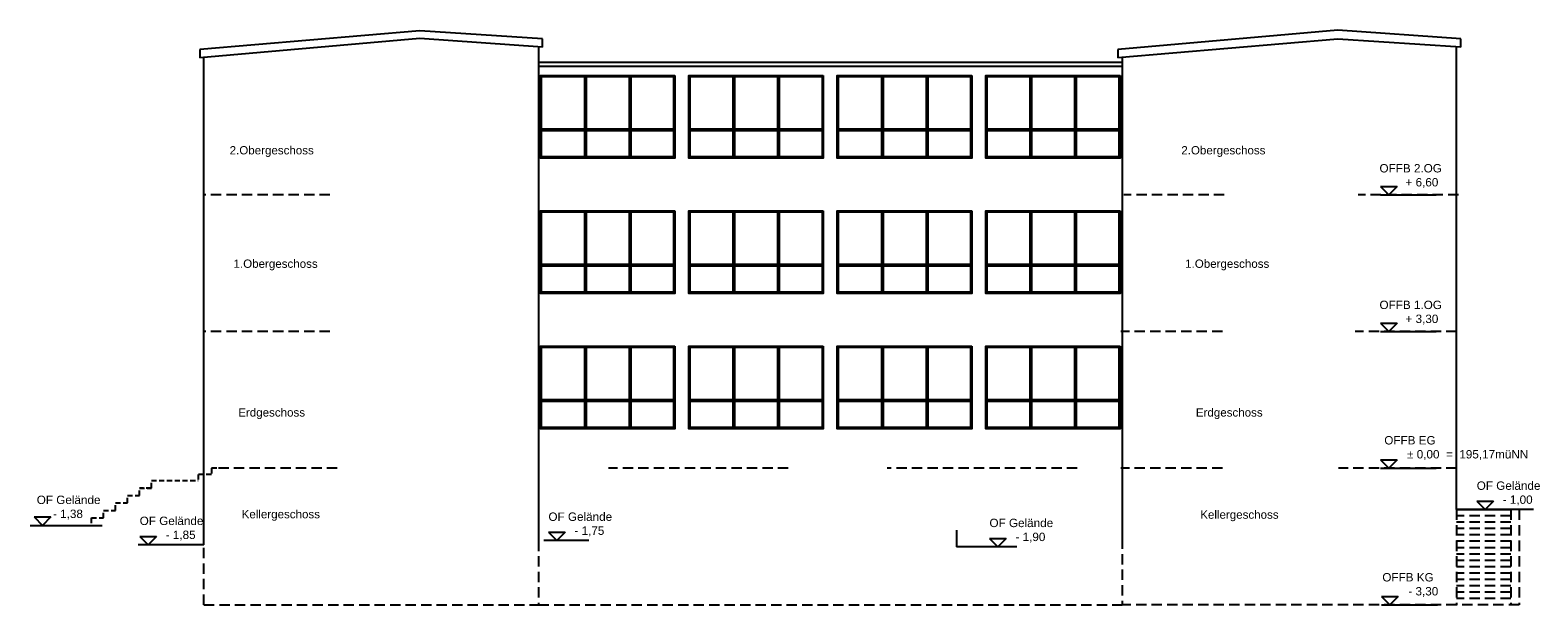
# Model space of a CAD drawing. Header units: metres. Extents: x 3375 to 7021, y 1490 to 2878.
import ezdxf

# ---------------------------------------------------------------- set-up
doc = ezdxf.new("R2010")
doc.units = ezdxf.units.M
doc.header["$LTSCALE"] = 100
doc.header["$MEASUREMENT"] = 0
doc.linetypes.add('HIDDEN', pattern=[0.375, 0.25, -0.125])
for name, color, linetype in [('Ansicht', 6, 'Continuous'), ('Bemaßtext', 201, 'Continuous'), ('Dach', 5, 'Continuous'), ('Decken', 3, 'HIDDEN'), ('Fensterrahmen Geländer', 31, 'Continuous'), ('Gelände_Treppe', 4, 'Continuous')]:
    doc.layers.add(name, color=color, linetype=linetype)
doc.styles.get("Standard").update_dxf_attribs({"font": 'ARIAL.TTF'})

msp = doc.modelspace()

# ---------------------------------------------------------------- linework, layer by layer
at = {"layer": 'Ansicht'}
for p, q in [((6640.1, 2500.7), (6680.6, 2500.7)), ((6640.1, 2500.7), (6660.4, 2480.4)), ((6640.1, 2480.4), (6775.1, 2480.4)), ((6680.6, 2500.7), (6660.4, 2480.4)), ((6640.1, 2170.7), (6660.4, 2150.4)), ((6640.1, 2170.7), (6680.6, 2170.7)), ((6680.6, 2170.7), (6660.4, 2150.4)), ((6640.1, 2150.4), (6775.1, 2150.4)), ((6640.1, 1840.7), (6680.6, 1840.7)), ((6640.1, 1840.7), (6660.4, 1820.4)), ((6680.6, 1840.7), (6660.4, 1820.4)), ((6640.1, 1820.4), (6775.1, 1820.4)), ((6824.5, 1720.4), (6953.6, 1720.4)), ((6873.3, 1740.7), (6893.5, 1720.4)), ((6873.3, 1740.7), (6913.8, 1740.7)), ((6913.8, 1740.7), (6893.5, 1720.4)), ((3375.3, 1682.4), (3549.6, 1682.4)), ((3385, 1702.7), (3425.5, 1702.7)), ((3385, 1702.7), (3405.2, 1682.4)), ((3425.5, 1702.7), (3405.2, 1682.4)), ((3640.4, 1655.7), (3680.9, 1655.7)), ((3640.4, 1655.7), (3660.6, 1635.4)), ((3680.9, 1655.7), (3660.6, 1635.4)), ((4628.7, 1665.7), (4648.9, 1645.4)), ((4628.7, 1665.7), (4669.2, 1665.7)), ((4669.2, 1665.7), (4648.9, 1645.4)), ((5695, 1650.7), (5735.5, 1650.7)), ((5695, 1650.7), (5715.3, 1630.4)), ((5735.5, 1650.7), (5715.3, 1630.4)), ((6642.9, 1510.7), (6683.4, 1510.7)), ((6642.9, 1510.7), (6663.1, 1490.4)), ((6683.4, 1510.7), (6663.1, 1490.4)), ((6642.9, 1490.4), (6777.9, 1490.4))]:
    msp.add_line(p, q, dxfattribs=at)
for points in [[(3795.5, 1635.4), (3795.5, 2812.4)], [(4604.5, 2838.4), (4604.5, 1645.4)], [(6015.5, 2812.4), (6015.5, 1650.4)], [(6824.5, 1720.4), (6824.5, 2838.4)]]:
    msp.add_lwpolyline(points, dxfattribs=at)
at = {"layer": 'Dach'}
for points in [[(4614.5, 2857.7), (4317.5, 2877.2), (3785.5, 2831.6)], [(4614.5, 2837.7), (4317.5, 2858.4), (3785.5, 2811.6)], [(4614.5, 2837.7), (4614.5, 2857.7)], [(6834.5, 2857.7), (6537.5, 2878.5), (6005.5, 2831.6)], [(6834.5, 2837.7), (6537.5, 2857.1), (6005.5, 2811.6)], [(6834.5, 2837.7), (6834.5, 2857.7)], [(3785.5, 2831.6), (3785.5, 2811.6)], [(6005.5, 2831.6), (6005.5, 2811.6)], [(4604.5, 2801.4), (6015.5, 2801.4)], [(4604.5, 2791.4), (6015.5, 2791.4)]]:
    msp.add_lwpolyline(points, dxfattribs=at)
at = {"layer": 'Decken'}
for p, q in [((3813.5, 1820.4), (3813.5, 1820.4)), ((3813.5, 1820.4), (3813.5, 1820.4)), ((6824.5, 1720.4), (6824.5, 1490.4)), ((6955.5, 1720.4), (6955.5, 1490.4)), ((6975.5, 1720.4), (6975.5, 1490.4)), ((6955.5, 1705.1), (6824.5, 1705.1)), ((6955.5, 1689.8), (6824.5, 1689.8)), ((6955.5, 1674.4), (6824.5, 1674.4)), ((6955.5, 1659.1), (6824.5, 1659.1)), ((6955.5, 1643.8), (6824.5, 1643.8)), ((3795.5, 1490.4), (3795.5, 1635.4)), ((6955.5, 1628.4), (6824.5, 1628.4)), ((6955.5, 1613.1), (6824.5, 1613.1)), ((6955.5, 1597.8), (6824.5, 1597.8)), ((6955.5, 1582.5), (6824.5, 1582.5)), ((6955.5, 1567.1), (6824.5, 1567.1)), ((6955.5, 1551.8), (6824.5, 1551.8)), ((6955.5, 1536.5), (6824.5, 1536.5)), ((6955.5, 1521.1), (6824.5, 1521.1)), ((6955.5, 1505.8), (6824.5, 1505.8)), ((3795.5, 1490.4), (4604.5, 1490.4)), ((4604.5, 1490.4), (6015.5, 1490.4)), ((6975.5, 1490.5), (6824.5, 1490.5))]:
    msp.add_line(p, q, dxfattribs=at)
for points in [[(4100, 2480.4), (3795.5, 2480.4)], [(6262.6, 2480.4), (6020, 2480.4)], [(6829, 2480.4), (6586.3, 2480.4)], [(4100, 2150.4), (3795.5, 2150.4)], [(6258.2, 2150.4), (6012.6, 2150.4)], [(6824.5, 2150.4), (6579, 2150.4)], [(4118, 1820.4), (3813.5, 1820.4)], [(5208.3, 1820.4), (4773.8, 1820.4)], [(5907.3, 1820.4), (5447.9, 1820.4)], [(6258.2, 1820.4), (6012.6, 1820.4)], [(6824.5, 1820.4), (6538.8, 1820.4)], [(4604.5, 1645.4), (4604.5, 1490.4)], [(6015.5, 1650.4), (6015.5, 1490.4)], [(6824.5, 1490.4), (6015.5, 1490.4)]]:
    msp.add_lwpolyline(points, dxfattribs=at)
at = {"layer": 'Decken', "ltscale": 0.5}
for points in [[(3668.5, 1772.4), (3668.5, 1790.4), (3781.5, 1790.4)], [(3845.5, 1820.4), (3813.5, 1820.4), (3813.5, 1805.4), (3781.5, 1805.4), (3781.5, 1790.4)], [(3523.5, 1700.4), (3552.5, 1700.4), (3552.5, 1718.4), (3581.5, 1718.4), (3581.5, 1736.4), (3610.5, 1736.4), (3610.5, 1754.4), (3639.5, 1754.4), (3639.5, 1772.4), (3668.5, 1772.4), (3639.5, 1772.4)], [(3523.2, 1700.4), (3523.2, 1682.4)]]:
    msp.add_lwpolyline(points, dxfattribs=at)
at = {"layer": 'Decken', "color": 71, "linetype": 'Continuous'}
for points in [[(4726.3, 1645.4), (4617.6, 1645.4)], [(5615.5, 1670.4), (5615.5, 1630.4)], [(3795.5, 1635.4), (3636.5, 1635.4)], [(5761.4, 1630.4), (5615.5, 1630.4)]]:
    msp.add_lwpolyline(points, dxfattribs=at)
at = {"layer": 'Fensterrahmen Geländer'}
for points in [[(4934, 2769.4), (4934, 2569.4), (4609, 2569.4), (4609, 2769.4)], [(4931, 2766.4), (4931, 2572.4), (4612, 2572.4), (4612, 2766.4)], [(5293, 2769.4), (5293, 2569.4), (4968, 2569.4), (4968, 2769.4)], [(5290, 2766.4), (5290, 2572.4), (4971, 2572.4), (4971, 2766.4)], [(5652, 2769.4), (5652, 2569.4), (5327, 2569.4), (5327, 2769.4)], [(5649, 2766.4), (5649, 2572.4), (5330, 2572.4), (5330, 2766.4)], [(6011, 2769.4), (6011, 2569.4), (5686, 2569.4), (5686, 2769.4)], [(6008, 2766.4), (6008, 2572.4), (5689, 2572.4), (5689, 2766.4)], [(4934, 2442.4), (4934, 2242.4), (4609, 2242.4), (4609, 2442.4)], [(4931, 2439.4), (4931, 2245.4), (4612, 2245.4), (4612, 2439.4)], [(5293, 2442.4), (5293, 2242.4), (4968, 2242.4), (4968, 2442.4)], [(5290, 2439.4), (5290, 2245.4), (4971, 2245.4), (4971, 2439.4)], [(5652, 2442.4), (5652, 2242.4), (5327, 2242.4), (5327, 2442.4)], [(5649, 2439.4), (5649, 2245.4), (5330, 2245.4), (5330, 2439.4)], [(6011, 2442.4), (6011, 2242.4), (5686, 2242.4), (5686, 2442.4)], [(6008, 2439.4), (6008, 2245.4), (5689, 2245.4), (5689, 2439.4)], [(4934, 2115.4), (4934, 1915.4), (4609, 1915.4), (4609, 2115.4)], [(5293, 2115.4), (5293, 1915.4), (4968, 1915.4), (4968, 2115.4)], [(5652, 2115.4), (5652, 1915.4), (5327, 1915.4), (5327, 2115.4)], [(6011, 2115.4), (6011, 1915.4), (5686, 1915.4), (5686, 2115.4)], [(4931, 2112.4), (4931, 1918.4), (4612, 1918.4), (4612, 2112.4)], [(5290, 2112.4), (5290, 1918.4), (4971, 1918.4), (4971, 2112.4)], [(5649, 2112.4), (5649, 1918.4), (5330, 1918.4), (5330, 2112.4)], [(6008, 2112.4), (6008, 1918.4), (5689, 1918.4), (5689, 2112.4)]]:
    msp.add_lwpolyline(points, close=True, dxfattribs=at)
for points in [[(4715.5, 2766.4), (4715.5, 2572.4)], [(4719.5, 2766.4), (4719.5, 2572.4)], [(4823.5, 2766.4), (4823.5, 2572.4)], [(4827.5, 2766.4), (4827.5, 2572.4)], [(5074.5, 2766.4), (5074.5, 2572.4)], [(5078.5, 2766.4), (5078.5, 2572.4)], [(5182.5, 2766.4), (5182.5, 2572.4)], [(5186.5, 2766.4), (5186.5, 2572.4)], [(5433.5, 2766.4), (5433.5, 2572.4)], [(5437.5, 2766.4), (5437.5, 2572.4)], [(5541.5, 2766.4), (5541.5, 2572.4)], [(5545.5, 2766.4), (5545.5, 2572.4)], [(5792.5, 2766.4), (5792.5, 2572.4)], [(5796.5, 2766.4), (5796.5, 2572.4)], [(5900.5, 2766.4), (5900.5, 2572.4)], [(5904.5, 2766.4), (5904.5, 2572.4)], [(4715.5, 2639.4), (4612, 2639.4)], [(4715.5, 2635.4), (4612, 2635.4)], [(4823.5, 2639.4), (4719.5, 2639.4)], [(4823.5, 2635.4), (4719.5, 2635.4)], [(4931, 2639.4), (4827.5, 2639.4)], [(4931, 2635.4), (4827.5, 2635.4)], [(5074.5, 2639.4), (4971, 2639.4)], [(5074.5, 2635.4), (4971, 2635.4)], [(5182.5, 2639.4), (5078.5, 2639.4)], [(5182.5, 2635.4), (5078.5, 2635.4)], [(5290, 2639.4), (5186.5, 2639.4)], [(5290, 2635.4), (5186.5, 2635.4)], [(5433.5, 2639.4), (5330, 2639.4)], [(5433.5, 2635.4), (5330, 2635.4)], [(5541.5, 2639.4), (5437.5, 2639.4)], [(5541.5, 2635.4), (5437.5, 2635.4)], [(5649, 2639.4), (5545.5, 2639.4)], [(5649, 2635.4), (5545.5, 2635.4)], [(5792.5, 2639.4), (5689, 2639.4)], [(5792.5, 2635.4), (5689, 2635.4)], [(5900.5, 2639.4), (5796.5, 2639.4)], [(5900.5, 2635.4), (5796.5, 2635.4)], [(6008, 2639.4), (5904.5, 2639.4)], [(6008, 2635.4), (5904.5, 2635.4)], [(4715.5, 2439.4), (4715.5, 2245.4)], [(4719.5, 2439.4), (4719.5, 2245.4)], [(4823.5, 2439.4), (4823.5, 2245.4)], [(4827.5, 2439.4), (4827.5, 2245.4)], [(5074.5, 2439.4), (5074.5, 2245.4)], [(5078.5, 2439.4), (5078.5, 2245.4)], [(5182.5, 2439.4), (5182.5, 2245.4)], [(5186.5, 2439.4), (5186.5, 2245.4)], [(5433.5, 2439.4), (5433.5, 2245.4)], [(5437.5, 2439.4), (5437.5, 2245.4)], [(5541.5, 2439.4), (5541.5, 2245.4)], [(5545.5, 2439.4), (5545.5, 2245.4)], [(5792.5, 2439.4), (5792.5, 2245.4)], [(5796.5, 2439.4), (5796.5, 2245.4)], [(5900.5, 2439.4), (5900.5, 2245.4)], [(5904.5, 2439.4), (5904.5, 2245.4)], [(4715.5, 2312.4), (4612, 2312.4)], [(4715.5, 2308.4), (4612, 2308.4)], [(4823.5, 2312.4), (4719.5, 2312.4)], [(4823.5, 2308.4), (4719.5, 2308.4)], [(4931, 2312.4), (4827.5, 2312.4)], [(4931, 2308.4), (4827.5, 2308.4)], [(5074.5, 2312.4), (4971, 2312.4)], [(5074.5, 2308.4), (4971, 2308.4)], [(5182.5, 2312.4), (5078.5, 2312.4)], [(5182.5, 2308.4), (5078.5, 2308.4)], [(5290, 2312.4), (5186.5, 2312.4)], [(5290, 2308.4), (5186.5, 2308.4)], [(5433.5, 2312.4), (5330, 2312.4)], [(5433.5, 2308.4), (5330, 2308.4)], [(5541.5, 2312.4), (5437.5, 2312.4)], [(5541.5, 2308.4), (5437.5, 2308.4)], [(5649, 2312.4), (5545.5, 2312.4)], [(5649, 2308.4), (5545.5, 2308.4)], [(5792.5, 2312.4), (5689, 2312.4)], [(5792.5, 2308.4), (5689, 2308.4)], [(5900.5, 2312.4), (5796.5, 2312.4)], [(5900.5, 2308.4), (5796.5, 2308.4)], [(6008, 2312.4), (5904.5, 2312.4)], [(6008, 2308.4), (5904.5, 2308.4)], [(4715.5, 2112.4), (4715.5, 1918.4)], [(4719.5, 2112.4), (4719.5, 1918.4)], [(4823.5, 2112.4), (4823.5, 1918.4)], [(4827.5, 2112.4), (4827.5, 1918.4)], [(5074.5, 2112.4), (5074.5, 1918.4)], [(5078.5, 2112.4), (5078.5, 1918.4)], [(5182.5, 2112.4), (5182.5, 1918.4)], [(5186.5, 2112.4), (5186.5, 1918.4)], [(5433.5, 2112.4), (5433.5, 1918.4)], [(5437.5, 2112.4), (5437.5, 1918.4)], [(5541.5, 2112.4), (5541.5, 1918.4)], [(5545.5, 2112.4), (5545.5, 1918.4)], [(5792.5, 2112.4), (5792.5, 1918.4)], [(5796.5, 2112.4), (5796.5, 1918.4)], [(5900.5, 2112.4), (5900.5, 1918.4)], [(5904.5, 2112.4), (5904.5, 1918.4)], [(4715.5, 1985.4), (4612, 1985.4)], [(4715.5, 1981.4), (4612, 1981.4)], [(4823.5, 1985.4), (4719.5, 1985.4)], [(4823.5, 1981.4), (4719.5, 1981.4)], [(4931, 1985.4), (4827.5, 1985.4)], [(4931, 1981.4), (4827.5, 1981.4)], [(5074.5, 1985.4), (4971, 1985.4)], [(5074.5, 1981.4), (4971, 1981.4)], [(5182.5, 1985.4), (5078.5, 1985.4)], [(5182.5, 1981.4), (5078.5, 1981.4)], [(5290, 1985.4), (5186.5, 1985.4)], [(5290, 1981.4), (5186.5, 1981.4)], [(5433.5, 1985.4), (5330, 1985.4)], [(5433.5, 1981.4), (5330, 1981.4)], [(5541.5, 1985.4), (5437.5, 1985.4)], [(5541.5, 1981.4), (5437.5, 1981.4)], [(5649, 1985.4), (5545.5, 1985.4)], [(5649, 1981.4), (5545.5, 1981.4)], [(5792.5, 1985.4), (5689, 1985.4)], [(5792.5, 1981.4), (5689, 1981.4)], [(5900.5, 1985.4), (5796.5, 1985.4)], [(5900.5, 1981.4), (5796.5, 1981.4)], [(6008, 1985.4), (5904.5, 1985.4)], [(6008, 1981.4), (5904.5, 1981.4)]]:
    msp.add_lwpolyline(points, dxfattribs=at)
at = {"layer": 'Gelände_Treppe'}
msp.add_line((7010.7, 1720.4), (6824.5, 1720.4), dxfattribs=at)

# ---------------------------------------------------------------- texts
at = {"layer": 'Bemaßtext', "char_height": 20, "attachment_point": 7, "line_spacing_factor": 0.69}
for s, insert in [('\\f|b0|i0|c0;2.Obergeschoss', (3857.7, 2572.4)), ('\\f|b0|i0|c0;2.Obergeschoss', (6158.8, 2572.4)), ('\\f|b0|i0|c0;1.Obergeschoss', (3867.1, 2298.4)), ('\\f|b0|i0|c0;1.Obergeschoss', (6168.1, 2298.4)), ('{\\f|b0|i0|c0|p0;Erdgeschoss}', (3878.5, 1939.1)), ('\\f|b0|i0|c0;Erdgeschoss', (6194, 1939.1)), ('\\f|b0|i0|c0;Kellergeschoss', (3886.7, 1693.4)), ('\\f|b0|i0|c0;Kellergeschoss', (6204.6, 1692.3))]:
    msp.add_mtext(s, dxfattribs=dict(at, insert=insert))
at = {"layer": 'Bemaßtext', "char_height": 20.25, "attachment_point": 1}
for s, insert, width in [('OFFB 2.OG\\P        + 6,60', (6638, 2555.1), 332.774), ('OFFB 1.OG\\P        + 3,30', (6638, 2225.1), 332.774), ('OFFB EG\\P       ± 0,00  =  195,17müNN', (6649.6, 1898), 467.53), ('OF Gelände\\P        - 1,00', (6873.1, 1788.4), 467.53), ('OF Gelände\\P     - 1,38', (3391.3, 1754.1), 284.266), ('OF Gelände\\P        - 1,75', (4628.5, 1713.4), 467.53), ('OF Gelände\\P        - 1,85', (3640.2, 1703.4), 467.53), ('OF Gelände\\P        - 1,90', (5694.9, 1698.4), 467.53), ('OFFB KG\\P        - 3,30', (6644.9, 1567.1), 332.774)]:
    msp.add_mtext(s, dxfattribs=dict(at, insert=insert, width=width))

doc.saveas('drawing.dxf')
